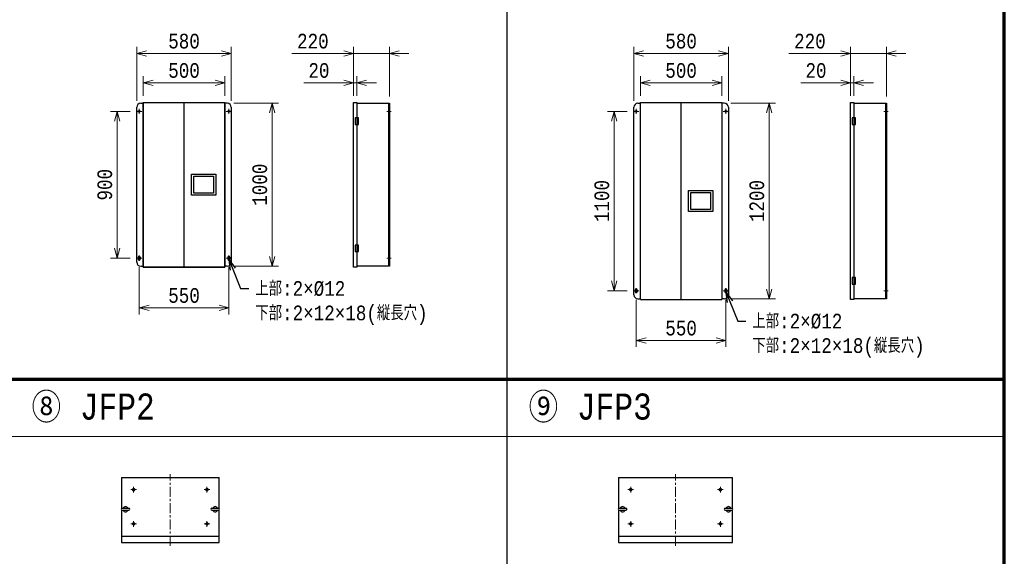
# Model space of a CAD drawing. Header units: millimetres. Extents: x 0 to 29120, y 0 to 20485.
# Tile 8 of 9: x 21278 to 27320, y 12866 to 16157. Entities that reach past the tile are written whole.
import ezdxf
from ezdxf import colors
from ezdxf.entities.mleader import LeaderData, LeaderLine
from ezdxf.math import Vec2, Vec3

# ---------------------------------------------------------------- set-up
doc = ezdxf.new("R2010")
doc.units = ezdxf.units.MM
doc.header["$LTSCALE"] = 50
doc.linetypes.add('CENTER', pattern=[2, 1.25, -0.25, 0.25, -0.25])
doc.linetypes.add('DASHED', pattern=[19.05, 12.7, -6.35])
doc.layers.get('Defpoints').update_dxf_attribs({"color": 8})
for name, color, linetype, lineweight in [('CENTER', 4, 'CENTER', 13), ('DASHED', 3, 'Continuous', 13), ('NOTE', 3, 'Continuous', 13), ('SIZE', 3, 'Continuous', 13)]:
    doc.layers.add(name, color=color, linetype=linetype, lineweight=lineweight)
doc.layers.add('DETAIL', color=7, linetype='Continuous')
doc.styles.get("Standard").update_dxf_attribs({"font": 'monotxt.shx', "width": 0.83, "bigfont": 'extfont.shx'})
doc.dimstyles.get("Standard").update_dxf_attribs({"dimtxt": 90, "dimasz": 60, "dimexe": 40, "dimexo": 40, "dimgap": 30, "dimtad": 1, "dimdec": 1, "dimdsep": 46, "dimtxsty": 'Standard', "dimblk": 'OPEN30', "dimcen": 0, "dimdle": 4.496, "dimclrd": 256, "dimclre": 256, "dimclrt": 256, "dimazin": 2, "dimtfac": 1, "dimtdec": 1, "dimtmove": 0, "dimatfit": 1, "dimldrblk": 'OPEN30', "dimfxl": 1, "dimlwd": -1, "dimlwe": -1, "dimarcsym": 0})

# ---------------------------------------------------------------- blocks, each defined once
blk = doc.blocks.new('_Open30')
at = {"color": 0, "linetype": 'ByBlock', "lineweight": -2}
for p, q in [((-1, 0.27), (0, 0)), ((0, 0), (-1, -0.27)), ((0, 0), (-1, 0))]:
    blk.add_line(p, q, dxfattribs=at)
blk = doc.blocks.new('*D54')
at = {"layer": 'Defpoints', "color": 0}
for p in [(22536.7, 15770), (22036.7, 15650), (22536.7, 15650)]:
    blk.add_point(p, dxfattribs=at)
at = {"layer": 'SIZE'}
for p, q in [((22036.7, 15690), (22036.7, 15810)), ((22096.7, 15770), (22476.7, 15770)), ((22536.7, 15690), (22536.7, 15810))]:
    blk.add_line(p, q, dxfattribs=at)
at = {"layer": 'SIZE', "xscale": 60, "yscale": 60, "zscale": 60, "rotation": 180}
blk.add_blockref('_Open30', (22036.7, 15770), dxfattribs=at)
at = {"layer": 'SIZE', "xscale": 60, "yscale": 60, "zscale": 60}
blk.add_blockref('_Open30', (22536.7, 15770), dxfattribs=at)
at = {"layer": 'SIZE', "insert": (22286.7, 15845), "char_height": 90, "attachment_point": 5}
blk.add_mtext('500', dxfattribs=at)
blk = doc.blocks.new('*D55')
at = {"layer": 'Defpoints', "color": 0}
for p in [(22576.7, 15950), (21996.7, 15620), (22576.7, 15620)]:
    blk.add_point(p, dxfattribs=at)
at = {"layer": 'SIZE'}
for p, q in [((21996.7, 15660), (21996.7, 15990)), ((22576.7, 15660), (22576.7, 15990)), ((22056.7, 15950), (22516.7, 15950))]:
    blk.add_line(p, q, dxfattribs=at)
at = {"layer": 'SIZE', "xscale": 60, "yscale": 60, "zscale": 60, "rotation": 180}
blk.add_blockref('_Open30', (21996.7, 15950), dxfattribs=at)
at = {"layer": 'SIZE', "xscale": 60, "yscale": 60, "zscale": 60}
blk.add_blockref('_Open30', (22576.7, 15950), dxfattribs=at)
at = {"layer": 'SIZE', "insert": (22286.7, 16025), "char_height": 90, "attachment_point": 5}
blk.add_mtext('580', dxfattribs=at)
blk = doc.blocks.new('*D56')
at = {"layer": 'Defpoints', "color": 0}
for p in [(22011.7, 14679), (22561.7, 14679), (22561.7, 14390)]:
    blk.add_point(p, dxfattribs=at)
at = {"layer": 'SIZE'}
for p, q in [((22011.7, 14639), (22011.7, 14350)), ((22561.7, 14639), (22561.7, 14350)), ((22071.7, 14390), (22501.7, 14390))]:
    blk.add_line(p, q, dxfattribs=at)
at = {"layer": 'SIZE', "xscale": 60, "yscale": 60, "zscale": 60, "rotation": 180}
blk.add_blockref('_Open30', (22011.7, 14390), dxfattribs=at)
at = {"layer": 'SIZE', "xscale": 60, "yscale": 60, "zscale": 60}
blk.add_blockref('_Open30', (22561.7, 14390), dxfattribs=at)
at = {"layer": 'SIZE', "insert": (22286.7, 14465), "char_height": 90, "attachment_point": 5}
blk.add_mtext('550', dxfattribs=at)
blk = doc.blocks.new('*D57')
at = {"layer": 'Defpoints', "color": 0}
for p in [(21995.7, 15595), (21875.7, 14695), (21995.7, 14695)]:
    blk.add_point(p, dxfattribs=at)
at = {"layer": 'SIZE'}
for p, q in [((21955.7, 15595), (21835.7, 15595)), ((21875.7, 15535), (21875.7, 14755)), ((21955.7, 14695), (21835.7, 14695))]:
    blk.add_line(p, q, dxfattribs=at)
at = {"layer": 'SIZE', "xscale": 60, "yscale": 60, "zscale": 60}
for p, rotation in [((21875.7, 15595), 90), ((21875.7, 14695), 270)]:
    blk.add_blockref('_Open30', p, dxfattribs=dict(at, rotation=rotation))
at = {"layer": 'SIZE', "insert": (21800.7, 15145), "char_height": 90, "attachment_point": 5, "rotation": 90}
blk.add_mtext('900', dxfattribs=at)
blk = doc.blocks.new('*D58')
at = {"layer": 'Defpoints', "color": 0}
for p in [(22551.7, 15645), (22551.7, 14645), (22826.7, 14645)]:
    blk.add_point(p, dxfattribs=at)
at = {"layer": 'SIZE'}
for p, q in [((22591.7, 15645), (22866.7, 15645)), ((22826.7, 15585), (22826.7, 14705)), ((22591.7, 14645), (22866.7, 14645))]:
    blk.add_line(p, q, dxfattribs=at)
at = {"layer": 'SIZE', "xscale": 60, "yscale": 60, "zscale": 60}
for p, rotation in [((22826.7, 15645), 90), ((22826.7, 14645), 270)]:
    blk.add_blockref('_Open30', p, dxfattribs=dict(at, rotation=rotation))
at = {"layer": 'SIZE', "insert": (22751.7, 15145), "char_height": 90, "attachment_point": 5, "rotation": 90}
blk.add_mtext('1000', dxfattribs=at)
blk = doc.blocks.new('*D59')
at = {"layer": 'Defpoints', "color": 0}
for p in [(23326.7, 15770), (23326.7, 15650), (23346.7, 15650)]:
    blk.add_point(p, dxfattribs=at)
at = {"layer": 'SIZE'}
for p, q in [((23266.7, 15770), (23022.2, 15770)), ((23326.7, 15690), (23326.7, 15810)), ((23346.7, 15770), (23326.7, 15770)), ((23346.7, 15690), (23346.7, 15810)), ((23406.7, 15770), (23466.7, 15770))]:
    blk.add_line(p, q, dxfattribs=at)
at = {"layer": 'SIZE', "xscale": 60, "yscale": 60, "zscale": 60}
blk.add_blockref('_Open30', (23326.7, 15770), dxfattribs=at)
at = {"layer": 'SIZE', "xscale": 60, "yscale": 60, "zscale": 60, "rotation": 180}
blk.add_blockref('_Open30', (23346.7, 15770), dxfattribs=at)
at = {"layer": 'SIZE', "insert": (23114.5, 15845), "char_height": 90, "attachment_point": 5}
blk.add_mtext('20', dxfattribs=at)
blk = doc.blocks.new('*D60')
at = {"layer": 'Defpoints', "color": 0}
for p in [(23326.7, 15950), (23326.7, 15650), (23546.7, 15645)]:
    blk.add_point(p, dxfattribs=at)
at = {"layer": 'SIZE'}
for p, q in [((23326.7, 15690), (23326.7, 15990)), ((23546.7, 15685), (23546.7, 15990)), ((23266.7, 15950), (22947.5, 15950)), ((23546.7, 15950), (23326.7, 15950)), ((23606.7, 15950), (23666.7, 15950))]:
    blk.add_line(p, q, dxfattribs=at)
at = {"layer": 'SIZE', "xscale": 60, "yscale": 60, "zscale": 60}
blk.add_blockref('_Open30', (23326.7, 15950), dxfattribs=at)
at = {"layer": 'SIZE', "xscale": 60, "yscale": 60, "zscale": 60, "rotation": 180}
blk.add_blockref('_Open30', (23546.7, 15950), dxfattribs=at)
at = {"layer": 'SIZE', "insert": (23077.1, 16025), "char_height": 90, "attachment_point": 5}
blk.add_mtext('220', dxfattribs=at)
blk = doc.blocks.new('*D61')
at = {"layer": 'Defpoints', "color": 0}
for p in [(25586.7, 15770), (25086.7, 15650), (25586.7, 15650)]:
    blk.add_point(p, dxfattribs=at)
at = {"layer": 'SIZE'}
for p, q in [((25086.7, 15690), (25086.7, 15810)), ((25146.7, 15770), (25526.7, 15770)), ((25586.7, 15690), (25586.7, 15810))]:
    blk.add_line(p, q, dxfattribs=at)
at = {"layer": 'SIZE', "xscale": 60, "yscale": 60, "zscale": 60, "rotation": 180}
blk.add_blockref('_Open30', (25086.7, 15770), dxfattribs=at)
at = {"layer": 'SIZE', "xscale": 60, "yscale": 60, "zscale": 60}
blk.add_blockref('_Open30', (25586.7, 15770), dxfattribs=at)
at = {"layer": 'SIZE', "insert": (25336.7, 15845), "char_height": 90, "attachment_point": 5}
blk.add_mtext('500', dxfattribs=at)
blk = doc.blocks.new('*D62')
at = {"layer": 'Defpoints', "color": 0}
for p in [(25626.7, 15950), (25046.7, 15620), (25626.7, 15620)]:
    blk.add_point(p, dxfattribs=at)
at = {"layer": 'SIZE'}
for p, q in [((25046.7, 15660), (25046.7, 15990)), ((25626.7, 15660), (25626.7, 15990)), ((25106.7, 15950), (25566.7, 15950))]:
    blk.add_line(p, q, dxfattribs=at)
at = {"layer": 'SIZE', "xscale": 60, "yscale": 60, "zscale": 60, "rotation": 180}
blk.add_blockref('_Open30', (25046.7, 15950), dxfattribs=at)
at = {"layer": 'SIZE', "xscale": 60, "yscale": 60, "zscale": 60}
blk.add_blockref('_Open30', (25626.7, 15950), dxfattribs=at)
at = {"layer": 'SIZE', "insert": (25336.7, 16025), "char_height": 90, "attachment_point": 5}
blk.add_mtext('580', dxfattribs=at)
blk = doc.blocks.new('*D63')
at = {"layer": 'Defpoints', "color": 0}
for p in [(25061.7, 14479), (25611.7, 14479), (25611.7, 14190)]:
    blk.add_point(p, dxfattribs=at)
at = {"layer": 'SIZE'}
for p, q in [((25061.7, 14439), (25061.7, 14150)), ((25611.7, 14439), (25611.7, 14150)), ((25121.7, 14190), (25551.7, 14190))]:
    blk.add_line(p, q, dxfattribs=at)
at = {"layer": 'SIZE', "xscale": 60, "yscale": 60, "zscale": 60, "rotation": 180}
blk.add_blockref('_Open30', (25061.7, 14190), dxfattribs=at)
at = {"layer": 'SIZE', "xscale": 60, "yscale": 60, "zscale": 60}
blk.add_blockref('_Open30', (25611.7, 14190), dxfattribs=at)
at = {"layer": 'SIZE', "insert": (25336.7, 14265), "char_height": 90, "attachment_point": 5}
blk.add_mtext('550', dxfattribs=at)
blk = doc.blocks.new('*D64')
at = {"layer": 'Defpoints', "color": 0}
for p in [(25045.7, 15595), (24925.7, 14495), (25045.7, 14495)]:
    blk.add_point(p, dxfattribs=at)
at = {"layer": 'SIZE'}
for p, q in [((25005.7, 15595), (24885.7, 15595)), ((24925.7, 15535), (24925.7, 14555)), ((25005.7, 14495), (24885.7, 14495))]:
    blk.add_line(p, q, dxfattribs=at)
at = {"layer": 'SIZE', "xscale": 60, "yscale": 60, "zscale": 60}
for p, rotation in [((24925.7, 15595), 90), ((24925.7, 14495), 270)]:
    blk.add_blockref('_Open30', p, dxfattribs=dict(at, rotation=rotation))
at = {"layer": 'SIZE', "insert": (24850.7, 15045), "char_height": 90, "attachment_point": 5, "rotation": 90}
blk.add_mtext('1100', dxfattribs=at)
blk = doc.blocks.new('*D65')
at = {"layer": 'Defpoints', "color": 0}
for p in [(25601.7, 15645), (25601.7, 14445), (25876.7, 14445)]:
    blk.add_point(p, dxfattribs=at)
at = {"layer": 'SIZE'}
for p, q in [((25641.7, 15645), (25916.7, 15645)), ((25876.7, 15585), (25876.7, 14505)), ((25641.7, 14445), (25916.7, 14445))]:
    blk.add_line(p, q, dxfattribs=at)
at = {"layer": 'SIZE', "xscale": 60, "yscale": 60, "zscale": 60}
for p, rotation in [((25876.7, 15645), 90), ((25876.7, 14445), 270)]:
    blk.add_blockref('_Open30', p, dxfattribs=dict(at, rotation=rotation))
at = {"layer": 'SIZE', "insert": (25801.7, 15045), "char_height": 90, "attachment_point": 5, "rotation": 90}
blk.add_mtext('1200', dxfattribs=at)
blk = doc.blocks.new('*D66')
at = {"layer": 'Defpoints', "color": 0}
for p in [(26376.7, 15770), (26376.7, 15650), (26396.7, 15650)]:
    blk.add_point(p, dxfattribs=at)
at = {"layer": 'SIZE'}
for p, q in [((26316.7, 15770), (26072.2, 15770)), ((26376.7, 15690), (26376.7, 15810)), ((26396.7, 15770), (26376.7, 15770)), ((26396.7, 15690), (26396.7, 15810)), ((26456.7, 15770), (26516.7, 15770))]:
    blk.add_line(p, q, dxfattribs=at)
at = {"layer": 'SIZE', "xscale": 60, "yscale": 60, "zscale": 60}
blk.add_blockref('_Open30', (26376.7, 15770), dxfattribs=at)
at = {"layer": 'SIZE', "xscale": 60, "yscale": 60, "zscale": 60, "rotation": 180}
blk.add_blockref('_Open30', (26396.7, 15770), dxfattribs=at)
at = {"layer": 'SIZE', "insert": (26164.5, 15845), "char_height": 90, "attachment_point": 5}
blk.add_mtext('20', dxfattribs=at)
blk = doc.blocks.new('*D67')
at = {"layer": 'Defpoints', "color": 0}
for p in [(26376.7, 15950), (26376.7, 15650), (26596.7, 15645)]:
    blk.add_point(p, dxfattribs=at)
at = {"layer": 'SIZE'}
for p, q in [((26376.7, 15690), (26376.7, 15990)), ((26596.7, 15685), (26596.7, 15990)), ((26316.7, 15950), (25997.5, 15950)), ((26596.7, 15950), (26376.7, 15950)), ((26656.7, 15950), (26716.7, 15950))]:
    blk.add_line(p, q, dxfattribs=at)
at = {"layer": 'SIZE', "xscale": 60, "yscale": 60, "zscale": 60}
blk.add_blockref('_Open30', (26376.7, 15950), dxfattribs=at)
at = {"layer": 'SIZE', "xscale": 60, "yscale": 60, "zscale": 60, "rotation": 180}
blk.add_blockref('_Open30', (26596.7, 15950), dxfattribs=at)
at = {"layer": 'SIZE', "insert": (26127.1, 16025), "char_height": 90, "attachment_point": 5}
blk.add_mtext('220', dxfattribs=at)
blk = doc.blocks.new('A$C5EB03D13')
at = {"layer": 'DETAIL'}
for points in [[(-75, -65), (-75, 65), (75, 65), (75, -65)], [(-60.25, -51.5), (-60.25, 51.5), (60.25, 51.5), (60.25, -51.5)]]:
    blk.add_lwpolyline(points, close=True, dxfattribs=at)

msp = doc.modelspace()

# ---------------------------------------------------------------- linework, layer by layer
at = {"layer": 'CENTER', "linetype": 'Continuous'}
for p, q in [((21995.74, 15594.99), (22027.74, 15594.99)), ((22011.74, 15610.99), (22011.74, 15578.99)), ((22545.74, 15594.99), (22577.74, 15594.99)), ((22561.74, 15610.99), (22561.74, 15578.99)), ((25045.74, 15594.99), (25077.74, 15594.99)), ((25061.74, 15610.99), (25061.74, 15578.99)), ((25595.74, 15594.99), (25627.74, 15594.99)), ((25611.74, 15610.99), (25611.74, 15578.99)), ((21995.74, 14694.99), (22027.74, 14694.99)), ((22011.74, 14710.99), (22011.74, 14678.99)), ((22545.74, 14694.99), (22577.74, 14694.99)), ((22561.74, 14710.99), (22561.74, 14678.99)), ((25061.74, 14510.99), (25061.74, 14478.99)), ((25611.74, 14510.99), (25611.74, 14478.99)), ((25045.74, 14494.99), (25077.74, 14494.99)), ((25595.74, 14494.99), (25627.74, 14494.99))]:
    msp.add_line(p, q, dxfattribs=at)
at = {"layer": 'CENTER', "linetype": 'CENTER'}
for p, q in [((23531.74, 15594.99), (23556.74, 15594.99)), ((26581.74, 15594.99), (26606.74, 15594.99)), ((23556.74, 14694.99), (23531.74, 14694.99)), ((26606.74, 14494.99), (26581.74, 14494.99)), ((22202.51, 12929.99), (22202.51, 13369.99)), ((25302.51, 12929.99), (25302.51, 13369.99)), ((21977.51, 13257.74), (21977.51, 13292.24)), ((22427.51, 13257.74), (22427.51, 13292.24)), ((25027.51, 13257.74), (25027.51, 13292.24)), ((25577.51, 13257.74), (25577.51, 13292.24)), ((21960.26, 13274.99), (21994.76, 13274.99)), ((22410.26, 13274.99), (22444.76, 13274.99)), ((25010.26, 13274.99), (25044.76, 13274.99)), ((25560.26, 13274.99), (25594.76, 13274.99)), ((21960.26, 13064.99), (21994.76, 13064.99)), ((21977.51, 13047.74), (21977.51, 13082.24)), ((22410.26, 13064.99), (22444.76, 13064.99)), ((22427.51, 13047.74), (22427.51, 13082.24)), ((25010.26, 13064.99), (25044.76, 13064.99)), ((25027.51, 13047.74), (25027.51, 13082.24)), ((25560.26, 13064.99), (25594.76, 13064.99)), ((25577.51, 13047.74), (25577.51, 13082.24))]:
    msp.add_line(p, q, dxfattribs=at)
at = {"layer": 'DASHED', "linetype": 'DASHED'}
for centre in [(21977.51, 13274.99), (22427.51, 13274.99), (25027.51, 13274.99), (25577.51, 13274.99), (21977.51, 13064.99), (22427.51, 13064.99), (25027.51, 13064.99), (25577.51, 13064.99)]:
    msp.add_circle(centre, 7.5, dxfattribs=at)
at = {"layer": 'DETAIL'}
for p, q in [((22036.74, 15649.99), (22536.74, 15649.99)), ((22036.74, 14639.99), (22036.74, 15649.99)), ((22036.74, 15648.99), (22536.74, 15648.99)), ((22037.74, 14640.99), (22037.74, 15648.99)), ((22286.74, 14640.99), (22286.74, 15649.99)), ((22535.74, 15648.99), (22535.74, 14640.99)), ((22536.74, 15649.99), (22536.74, 14639.99)), ((23326.74, 15649.99), (23346.74, 15649.99)), ((25086.74, 15649.99), (25586.74, 15649.99)), ((25086.74, 14439.99), (25086.74, 15649.99)), ((25086.74, 15648.99), (25586.74, 15648.99)), ((25087.74, 14440.99), (25087.74, 15648.99)), ((25336.74, 14440.99), (25336.74, 15649.99)), ((25585.74, 15648.99), (25585.74, 14440.99)), ((25586.74, 15649.99), (25586.74, 14439.99)), ((26376.74, 15649.99), (26396.74, 15649.99)), ((21996.74, 14669.99), (21996.74, 15619.99)), ((22021.74, 15644.99), (22036.74, 15644.99)), ((22551.74, 15644.99), (22536.74, 15644.99)), ((22576.74, 15619.99), (22576.74, 14669.99)), ((23346.74, 15644.99), (23546.74, 15644.99)), ((23541.74, 15644.99), (23541.74, 14644.99)), ((23546.74, 15644.99), (23546.74, 14644.99)), ((25046.74, 14469.99), (25046.74, 15619.99)), ((25071.74, 15644.99), (25086.74, 15644.99)), ((25601.74, 15644.99), (25586.74, 15644.99)), ((25626.74, 15619.99), (25626.74, 14469.99)), ((26396.74, 15644.99), (26596.74, 15644.99)), ((26591.74, 15644.99), (26591.74, 14444.99)), ((26596.74, 15644.99), (26596.74, 14444.99)), ((22005.74, 14700.99), (22005.74, 14688.99)), ((22017.74, 14700.99), (22017.74, 14688.99)), ((22555.74, 14700.99), (22555.74, 14688.99)), ((22567.74, 14700.99), (22567.74, 14688.99)), ((22021.74, 14644.99), (22036.74, 14644.99)), ((22036.74, 14640.99), (22536.74, 14640.99)), ((22036.74, 14639.99), (22536.74, 14639.99)), ((22551.74, 14644.99), (22536.74, 14644.99)), ((23346.74, 14639.99), (23326.74, 14639.99)), ((23546.74, 14644.99), (23346.74, 14644.99)), ((25055.74, 14500.99), (25055.74, 14488.99)), ((25067.74, 14500.99), (25067.74, 14488.99)), ((25605.74, 14500.99), (25605.74, 14488.99)), ((25617.74, 14500.99), (25617.74, 14488.99)), ((25071.74, 14444.99), (25086.74, 14444.99)), ((25086.74, 14440.99), (25586.74, 14440.99)), ((25086.74, 14439.99), (25586.74, 14439.99)), ((25601.74, 14444.99), (25586.74, 14444.99)), ((26396.74, 14439.99), (26376.74, 14439.99)), ((26596.74, 14444.99), (26396.74, 14444.99)), ((21902.51, 13349.99), (22502.51, 13349.99)), ((21902.51, 13349.99), (21902.51, 13159.46)), ((22502.51, 13159.46), (22502.51, 13349.99)), ((24952.51, 13349.99), (25652.51, 13349.99)), ((24952.51, 13349.99), (24952.51, 13159.46)), ((25652.51, 13159.46), (25652.51, 13349.99)), ((21902.51, 13150.51), (21902.51, 12949.99)), ((21906.51, 13160.99), (21948.51, 13160.99)), ((21906.51, 13148.99), (21948.51, 13148.99)), ((22456.51, 13160.99), (22498.51, 13160.99)), ((22456.51, 13148.99), (22498.51, 13148.99)), ((22502.51, 12949.99), (22502.51, 13150.51)), ((24952.51, 13150.51), (24952.51, 12949.99)), ((24956.51, 13160.99), (24998.51, 13160.99)), ((24956.51, 13148.99), (24998.51, 13148.99)), ((25606.51, 13160.99), (25648.51, 13160.99)), ((25606.51, 13148.99), (25648.51, 13148.99)), ((25652.51, 12949.99), (25652.51, 13150.51)), ((21902.51, 12989.99), (22502.51, 12989.99)), ((24952.51, 12989.99), (25652.51, 12989.99)), ((21902.51, 12949.99), (22502.51, 12949.99)), ((24952.51, 12949.99), (25652.51, 12949.99))]:
    msp.add_line(p, q, dxfattribs=at)
for points in [[(23326.74, 14639.99), (23326.74, 15649.99)], [(23346.74, 15649.99), (23346.74, 14639.99)], [(26376.74, 14439.99), (26376.74, 15649.99)], [(26396.74, 15649.99), (26396.74, 14439.99)]]:
    msp.add_lwpolyline(points, dxfattribs=at)
for points in [[(23336.74, 15554.99), (23336.74, 15514.99), (23356.74, 15514.99), (23356.74, 15554.99)], [(26386.74, 15554.99), (26386.74, 15514.99), (26406.74, 15514.99), (26406.74, 15554.99)], [(23336.74, 14774.99), (23336.74, 14734.99), (23356.74, 14734.99), (23356.74, 14774.99)], [(26386.74, 14574.99), (26386.74, 14534.99), (26406.74, 14534.99), (26406.74, 14574.99)]]:
    msp.add_lwpolyline(points, close=True, dxfattribs=at)
for centre in [(22011.74, 15594.99), (22561.74, 15594.99), (25061.74, 15594.99), (25611.74, 15594.99)]:
    msp.add_circle(centre, 6, dxfattribs=at)
for centre, radius, start, end in [((22021.74, 15619.99), 25, 90, 180), ((22551.74, 15619.99), 25, 0, 90), ((25071.74, 15619.99), 25, 90, 180), ((25601.74, 15619.99), 25, 0, 90), ((22011.74, 14700.99), 6, 0, 180), ((22011.74, 14688.99), 6, 180, 0), ((22561.74, 14700.99), 6, 0, 180), ((22561.74, 14688.99), 6, 180, 0), ((22021.74, 14669.99), 25, 180, 270), ((22551.74, 14669.99), 25, 270, 0), ((25061.74, 14500.99), 6, 0, 180), ((25611.74, 14500.99), 6, 0, 180), ((25071.74, 14469.99), 25, 180, 270), ((25061.74, 14488.99), 6, 180, 0), ((25601.74, 14469.99), 25, 270, 0), ((25611.74, 14488.99), 6, 180, 0), ((21906.51, 13154.99), 6, 90, 270), ((21927.51, 13154.99), 15.96, 22.080302, 157.919698), ((21927.51, 13154.99), 15.96, 202.080302, 337.919698), ((21948.51, 13154.99), 6, 270, 90), ((22456.51, 13154.99), 6, 90, 270), ((22477.51, 13154.99), 15.96, 22.080302, 157.919698), ((22477.51, 13154.99), 15.96, 202.080302, 337.919698), ((22498.51, 13154.99), 6, 270, 90), ((24956.51, 13154.99), 6, 90, 270), ((24977.51, 13154.99), 15.96, 22.080302, 157.919698), ((24977.51, 13154.99), 15.96, 202.080302, 337.919698), ((24998.51, 13154.99), 6, 270, 90), ((25606.51, 13154.99), 6, 90, 270), ((25627.51, 13154.99), 15.96, 22.080302, 157.919698), ((25627.51, 13154.99), 15.96, 202.080302, 337.919698), ((25648.51, 13154.99), 6, 270, 90)]:
    msp.add_arc(centre, radius, start, end, dxfattribs=at)
at = {"layer": 'NOTE', "lineweight": 25}
msp.add_line((24270, 1000), (24270, 19450), dxfattribs=at)
at = {"layer": 'NOTE', "color": 4, "lineweight": 70}
for p, q in [((27320, 1000), (27320, 19450)), ((27320, 13950), (15120, 13950))]:
    msp.add_line(p, q, dxfattribs=at)
at = {"layer": 'NOTE', "lineweight": 9}
msp.add_line((27320, 13600), (15120, 13600), dxfattribs=at)

# ---------------------------------------------------------------- block references
for p in [(22407.32, 15144.99), (25457.32, 15044.99)]:
    msp.add_blockref('A$C5EB03D13', p)

# ---------------------------------------------------------------- texts
at = {"layer": 'NOTE', "char_height": 160, "attachment_point": 4}
for s, width, insert in [('{\\fMS PGothic|b0|i0|c128|p50;\\W2.25641; \\W0.83;⑧} JFP2', 1213.8718, (21220, 13775)), ('{\\fMS PGothic|b0|i0|c128|p50;\\W2.25641; \\W0.83;⑨} JFP3', 1127.0951, (24270, 13775))]:
    msp.add_mtext_dynamic_manual_height_columns(s, width=width, gutter_width=200, heights=[0], dxfattribs=dict(at, insert=insert))

# ---------------------------------------------------------------- dimensions: what is measured, and where the dimension line sits
at = {"layer": 'SIZE'}
for base, p1, p2, picture, middle in [((22576.74, 15949.99), (21996.74, 15619.99), (22576.74, 15619.99), '*D55', (22286.74, 16024.99)), ((23326.74, 15949.99), (23546.74, 15644.99), (23326.74, 15649.99), '*D60', (23077.14, 16024.99)), ((25626.74, 15949.99), (25046.74, 15619.99), (25626.74, 15619.99), '*D62', (25336.74, 16024.99)), ((26376.74, 15949.99), (26596.74, 15644.99), (26376.74, 15649.99), '*D67', (26127.14, 16024.99)), ((22536.74, 15769.99), (22036.74, 15649.99), (22536.74, 15649.99), '*D54', (22286.74, 15844.99)), ((23326.74, 15769.99), (23346.74, 15649.99), (23326.74, 15649.99), '*D59', (23114.49, 15844.99)), ((25586.74, 15769.99), (25086.74, 15649.99), (25586.74, 15649.99), '*D61', (25336.74, 15844.99)), ((26376.74, 15769.99), (26396.74, 15649.99), (26376.74, 15649.99), '*D66', (26164.49, 15844.99)), ((22561.74, 14389.99), (22011.74, 14678.99), (22561.74, 14678.99), '*D56', (22286.74, 14464.99)), ((25611.74, 14189.99), (25061.74, 14478.99), (25611.74, 14478.99), '*D63', (25336.74, 14264.99))]:
    dim = msp.add_linear_dim(base=base, p1=p1, p2=p2, dimstyle='Standard', dxfattribs=at)
    dim.commit()
    dim.dimension.update_dxf_attribs({"geometry": picture, "text_midpoint": middle})
for base, p1, p2, picture, middle in [((21875.74, 14694.99), (21995.74, 15594.99), (21995.74, 14694.99), '*D57', (21800.74, 15144.99)), ((22826.74, 14644.99), (22551.74, 15644.99), (22551.74, 14644.99), '*D58', (22751.74, 15144.99)), ((24925.74, 14494.99), (25045.74, 15594.99), (25045.74, 14494.99), '*D64', (24850.74, 15044.99)), ((25876.74, 14444.99), (25601.74, 15644.99), (25601.74, 14444.99), '*D65', (25801.74, 15044.99))]:
    dim = msp.add_linear_dim(base=base, p1=p1, p2=p2, angle=90, dimstyle='Standard', dxfattribs=at)
    dim.commit()
    dim.dimension.update_dxf_attribs({"geometry": picture, "text_midpoint": middle})

# ---------------------------------------------------------------- leaders
ml = msp.add_multileader_mtext('Standard', dxfattribs=at)
ml.set_content('上部:{\\W0.83;2×}%%C12\\P下部:{\\W0.83;2×}12×18(縦長穴)', color=256)
ml.set_leader_properties()
ml.set_arrow_properties(name='OPEN30')
ml.build(insert=Vec2(0, 0))
ml.multileader.update_dxf_attribs({"dogleg_length": 50, "arrow_head_size": 60})
ctx = ml.context
ctx.base_point, ctx.char_height, ctx.arrow_head_size, ctx.landing_gap_size, ctx.plane_origin = Vec3(22683.89, 14508.56), 90, 60, 40, Vec3(22111.74, 15088.99)
notes = []
notes.append((ctx, [(0, (1, 1, 0), (22633.89, 14508.56), (1, 0), 50, [(0, [(22564.07, 14683.46)], 0, [])])]))
ctx.mtext.insert, ctx.mtext.flow_direction = Vec3(22723.89, 14553.56), 5
ml = msp.add_multileader_mtext('Standard', dxfattribs=at)
ml.set_content('上部:{\\W0.83;2×}%%C12\\P下部:{\\W0.83;2×}12×18(縦長穴)', color=256)
ml.set_leader_properties()
ml.set_arrow_properties(name='OPEN30')
ml.build(insert=Vec2(0, 0))
ml.multileader.update_dxf_attribs({"dogleg_length": 50, "arrow_head_size": 60})
ctx = ml.context
ctx.base_point, ctx.char_height, ctx.arrow_head_size, ctx.landing_gap_size, ctx.plane_origin = Vec3(25733.89, 14308.56), 90, 60, 40, Vec3(25161.74, 15088.99)
notes.append((ctx, [(0, (1, 1, 0), (25683.89, 14308.56), (1, 0), 50, [(0, [(25614.07, 14483.46)], 0, [])])]))
ctx.mtext.insert, ctx.mtext.flow_direction = Vec3(25773.89, 14353.56), 5
for ctx, leaders in notes:
    for number, flags, end, landing, length, lines in leaders:
        leader = LeaderData()
        leader.index, (leader.has_last_leader_line, leader.has_dogleg_vector, leader.attachment_direction) = number, flags
        leader.last_leader_point, leader.dogleg_vector, leader.dogleg_length = Vec3(end), Vec3(landing), length
        for number, points, colour, breaks in lines:
            line = LeaderLine()
            line.index, line.vertices, line.color, line.breaks = number, Vec3.list(points), colors.encode_raw_color(colour), breaks
            leader.lines.append(line)
        ctx.leaders.append(leader)

doc.saveas('drawing.dxf')
